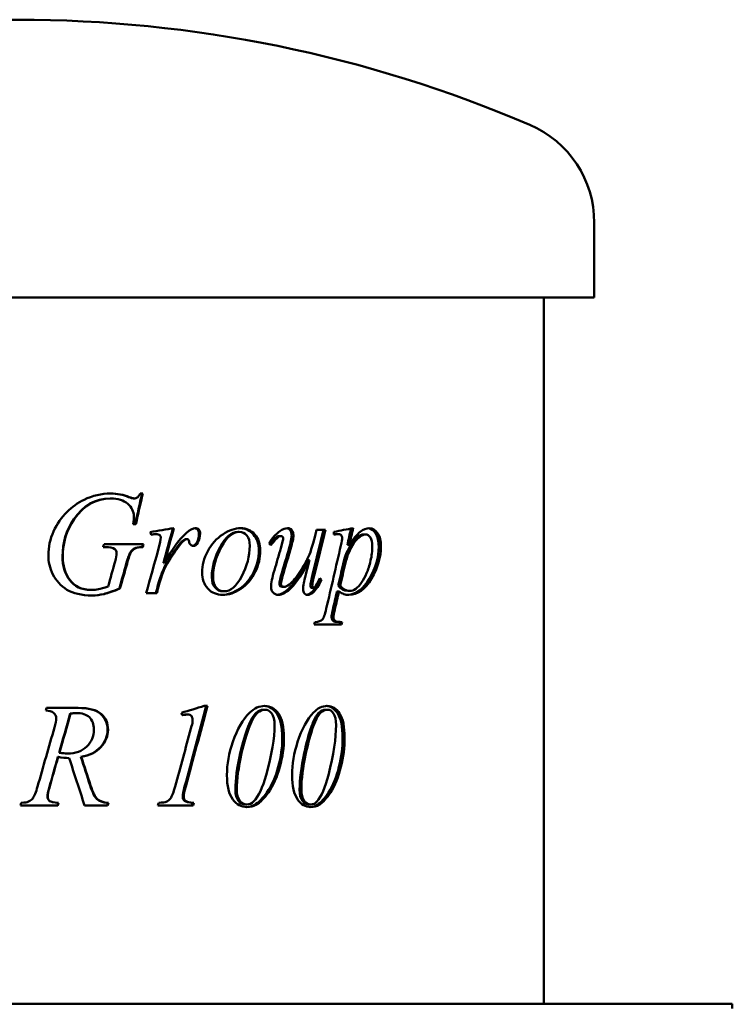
# Model space of a CAD drawing. Header units: millimetres. Extents: x 238 to 1022, y 218 to 673.
# Tile 4 of 4: x 803 to 1022, y 370 to 673. Entities that reach past the tile are written whole.
import ezdxf

# ---------------------------------------------------------------- set-up
doc = ezdxf.new("R2010")
doc.units = ezdxf.units.MM
doc.header["$LTSCALE"] = 3
doc.layers.add('Widoczne (ISO)', color=7, linetype='Continuous', lineweight=50)

msp = doc.modelspace()

# ---------------------------------------------------------------- linework, layer by layer
at = {"layer": 'Widoczne (ISO)'}
for p, q in [((979.93, 587.5), (979.93, 610.5)), ((979.93, 587.5), (624.93, 587.5)), ((964.43, 370), (964.43, 587.5)), ((830.86, 525.6), (831.04, 525.6)), ((836.55, 526.02), (836.76, 526.02)), ((838.05, 525.6), (838.27, 525.6)), ((840.94, 527.1), (840.16, 527.1)), ((837.98, 517.64), (838.77, 517.64)), ((897.17, 515.92), (894.42, 515.92)), ((844.81, 514.6), (845.07, 514.6)), ((854.28, 513.06), (854.61, 513.06)), ((870.17, 515.29), (870.59, 515.29)), ((883.05, 514.01), (883.55, 514.01)), ((899.77, 514.45), (899.77, 515.31)), ((900.59, 514.6), (901.19, 514.6)), ((908.89, 514.5), (909.55, 514.5)), ((828.75, 510.63), (829.35, 510.63)), ((841.18, 511.49), (828.99, 511.49)), ((840.73, 510.63), (840.97, 510.63)), ((851.97, 511.14), (852.28, 511.14)), ((857.52, 511.98), (857.87, 511.98)), ((903.93, 511.34), (904.56, 511.34)), ((891.72, 506.63), (892.27, 506.63)), ((847.27, 505.68), (847.55, 505.68)), ((846.66, 502.22), (846.94, 502.22)), ((895.37, 500.56), (895.95, 500.56)), ((825.02, 497.44), (825.16, 497.44)), ((833.71, 497.88), (833.91, 497.88)), ((845.65, 499.21), (845.92, 499.21)), ((883.87, 498.37), (884.38, 498.37)), ((892.89, 498.06), (893.45, 498.06)), ((901.12, 498.74), (901.74, 498.74)), ((841.96, 496.41), (845.24, 496.41)), ((865.63, 497), (866.03, 497)), ((892.81, 496.66), (893.37, 496.66)), ((900.72, 496.98), (901.33, 496.98)), ((904.02, 497.12), (904.65, 497.12)), ((893.73, 486.73), (902.14, 486.73)), ((901.7, 487.54), (902.32, 487.54)), ((821.08, 461.09), (811.33, 461.09)), ((860.85, 461.7), (859.87, 461.7)), ((818.61, 459.35), (818.71, 459.35)), ((820.26, 459.52), (820.37, 459.52)), ((854.47, 459.08), (854.79, 459.08)), ((878.09, 460.55), (878.56, 460.55)), ((897.17, 460.55), (897.76, 460.55)), ((814.78, 446.01), (814.86, 446.01)), ((815.17, 447.26), (815.25, 447.26)), ((817.64, 447.07), (817.74, 447.07)), ((821.88, 446.01), (822, 446.01)), ((812.11, 436.48), (812.17, 436.48)), ((803.27, 431.09), (814.73, 431.09)), ((812.23, 432.41), (812.29, 432.41)), ((814.88, 431.9), (814.95, 431.9)), ((823, 431.09), (830.1, 431.09)), ((830.17, 431.9), (830.34, 431.9)), ((845.52, 431.09), (856.39, 431.09)), ((856.26, 431.9), (856.6, 431.9)), ((872.53, 431.38), (872.96, 431.38)), ((875.28, 431.23), (875.73, 431.23)), ((892.06, 431.38), (892.62, 431.38)), ((894.59, 431.23), (895.17, 431.23)), ((1022.43, 370), (792.43, 370)), ((1022.43, 370), (1022.43, 368.5))]:
    msp.add_line(p, q, dxfattribs=at)
for centre, radius, start, end in [((802.43, 273), 400, 66.7905, 113.2095), ((947.15, 610.5), 32.78, 0, 66.7905)]:
    msp.add_arc(centre, radius, start, end, dxfattribs=at)
for points, knots in [([(811.85, 508.03), (811.85, 510.63), (812.39, 513.1), (813.47, 515.43), (814.56, 517.77), (815.92, 519.75), (817.54, 521.36), (819.17, 522.98), (820.93, 524.26), (822.83, 525.19)], [0, 0, 0, 0, 1, 1, 1, 2, 2, 2, 3, 3, 3, 3]), ([(838.17, 520.09), (838.17, 521.54), (837.55, 522.83), (836.28, 523.94), (835.02, 525.05), (833.28, 525.6), (831.04, 525.6)], [0, 0, 0, 0, 1, 1, 1, 2, 2, 2, 2]), ([(838.27, 525.6), (838.62, 525.6), (838.92, 525.69), (839.18, 525.86), (839.43, 526.03), (839.76, 526.45), (840.16, 527.1)], [0, 0, 0, 0, 1, 1, 1, 2, 2, 2, 2]), ([(856.93, 516.43), (857.3, 516.4), (857.6, 516.26), (857.83, 516.01), (858.1, 515.72), (858.23, 515.3), (858.23, 514.75)], [0.135, 0.135, 0.135, 0.135, 1, 1, 1, 2, 2, 2, 2]), ([(857.08, 516.44), (857.54, 516.44), (857.91, 516.3), (858.18, 516.01), (858.45, 515.72), (858.58, 515.3), (858.58, 514.75)], [0, 0, 0, 0, 1, 1, 1, 2, 2, 2, 2]), ([(859.18, 502.84), (859.18, 505.01), (859.76, 507.19), (860.93, 509.37), (862.1, 511.55), (863.65, 513.27), (865.56, 514.54), (867.48, 515.8), (869.32, 516.44), (871.08, 516.44)], [0, 0, 0, 0, 1, 1, 1, 2, 2, 2, 3, 3, 3, 3]), ([(870.87, 516.43), (872.54, 516.39), (873.9, 515.75), (874.97, 514.51), (876.09, 513.23), (876.64, 511.57), (876.64, 509.53)], [0.040046, 0.040046, 0.040046, 0.040046, 1, 1, 1, 2, 2, 2, 2]), ([(871.08, 516.44), (872.86, 516.44), (874.3, 515.8), (875.42, 514.51), (876.55, 513.23), (877.1, 511.57), (877.1, 509.53)], [0, 0, 0, 0, 1, 1, 1, 2, 2, 2, 2]), ([(885.29, 516.42), (885.69, 516.37), (886.03, 516.16), (886.3, 515.81), (886.61, 515.4), (886.77, 514.87), (886.77, 514.23)], [0.156124, 0.156124, 0.156124, 0.156124, 1, 1, 1, 2, 2, 2, 2]), ([(885.58, 516.44), (886.08, 516.44), (886.5, 516.23), (886.82, 515.81), (887.14, 515.4), (887.3, 514.87), (887.3, 514.23)], [0, 0, 0, 0, 1, 1, 1, 2, 2, 2, 2]), ([(904.56, 511.34), (905.8, 513.24), (906.9, 514.56), (907.85, 515.31), (908.81, 516.06), (909.78, 516.44), (910.76, 516.44)], [0, 0, 0, 0, 1, 1, 1, 2, 2, 2, 2]), ([(910.4, 516.42), (911.23, 516.32), (911.95, 515.81), (912.55, 514.88), (913.23, 513.84), (913.56, 512.49), (913.56, 510.83)], [0.105929, 0.105929, 0.105929, 0.105929, 1, 1, 1, 2, 2, 2, 2]), ([(910.76, 516.44), (911.73, 516.44), (912.56, 515.92), (913.24, 514.88), (913.92, 513.84), (914.25, 512.49), (914.25, 510.83)], [0, 0, 0, 0, 1, 1, 1, 2, 2, 2, 2]), ([(870.17, 515.29), (868.21, 515.29), (866.39, 513.73), (864.71, 510.63), (863.04, 507.52), (862.19, 504.44), (862.19, 501.39)], [0, 0, 0, 0, 1, 1, 1, 2, 2, 2, 2]), ([(870.59, 515.29), (868.62, 515.29), (866.79, 513.73), (865.1, 510.63), (863.41, 507.52), (862.56, 504.44), (862.56, 501.39)], [0, 0, 0, 0, 1, 1, 1, 2, 2, 2, 2]), ([(873.87, 511.05), (873.87, 512.42), (873.57, 513.47), (872.96, 514.2), (872.36, 514.92), (871.57, 515.29), (870.59, 515.29)], [0, 0, 0, 0, 1, 1, 1, 2, 2, 2, 2]), ([(883.05, 514.01), (882.73, 514.01), (882.41, 513.9), (882.09, 513.68), (881.79, 513.47), (881.13, 512.73), (880.1, 511.45)], [0, 0, 0, 0, 1, 1, 1, 1.943089, 1.943089, 1.943089, 1.943089]), ([(883.55, 514.01), (883.23, 514.01), (882.9, 513.9), (882.58, 513.68), (882.26, 513.46), (881.54, 512.64), (880.39, 511.22)], [0, 0, 0, 0, 1, 1, 1, 2, 2, 2, 2]), ([(884.16, 513.37), (884.16, 513.54), (884.1, 513.68), (883.97, 513.82), (883.85, 513.95), (883.71, 514.01), (883.55, 514.01)], [0, 0, 0, 0, 1, 1, 1, 2, 2, 2, 2]), ([(884.38, 498.37), (884.81, 498.37), (885.38, 498.62), (886.08, 499.1), (886.78, 499.58), (887.71, 500.66), (888.86, 502.34), (890, 504.03), (890.94, 505.6), (891.68, 507.08), (892.41, 508.55), (893.19, 510.88), (894, 514.09)], [0, 0, 0, 0, 1, 1, 1, 2, 2, 2, 3, 3, 3, 4, 4, 4, 4]), ([(902.3, 513.35), (902.3, 513.74), (902.21, 514.05), (902.03, 514.27), (901.85, 514.49), (901.57, 514.6), (901.19, 514.6)], [0, 0, 0, 0, 1, 1, 1, 2, 2, 2, 2]), ([(908.89, 514.5), (907.69, 514.5), (906.48, 513.59), (905.27, 511.77), (904.05, 509.95), (903.16, 507.81), (902.6, 505.36)], [0, 0, 0, 0, 1, 1, 1, 2, 2, 2, 2]), ([(909.55, 514.5), (908.34, 514.5), (907.12, 513.59), (905.9, 511.77), (904.69, 509.95), (903.78, 507.81), (903.22, 505.36)], [0, 0, 0, 0, 1, 1, 1, 2, 2, 2, 2]), ([(911.6, 510.85), (911.6, 512.03), (911.4, 512.93), (910.99, 513.56), (910.58, 514.19), (910.11, 514.5), (909.55, 514.5)], [0, 0, 0, 0, 1, 1, 1, 2, 2, 2, 2]), ([(840.73, 510.63), (839.62, 510.61), (838.82, 510.48), (838.32, 510.22), (837.82, 509.97), (837.39, 509.54), (837.03, 508.94)], [0, 0, 0, 0, 1, 1, 1, 2, 2, 2, 2]), ([(840.97, 510.63), (839.85, 510.61), (839.05, 510.48), (838.54, 510.22), (838.04, 509.97), (837.61, 509.54), (837.24, 508.94)], [0, 0, 0, 0, 1, 1, 1, 2, 2, 2, 2]), ([(856.44, 510.97), (856.11, 510.97), (855.84, 511.08), (855.62, 511.3), (855.39, 511.52), (855.25, 511.86), (855.19, 512.32)], [0, 0, 0, 0, 1, 1, 1, 2, 2, 2, 2]), ([(876.64, 509.53), (876.64, 507.3), (876.13, 505.11), (875.08, 502.95), (874.04, 500.78), (872.59, 499.06), (870.7, 497.8), (868.89, 496.58), (867.1, 495.94), (865.36, 495.9)], [0, 0, 0, 0, 1, 1, 1, 2, 2, 2, 2.964392, 2.964392, 2.964392, 2.964392]), ([(877.1, 509.53), (877.1, 507.3), (876.58, 505.11), (875.53, 502.95), (874.48, 500.78), (873.02, 499.06), (871.13, 497.8), (869.23, 496.53), (867.37, 495.9), (865.55, 495.9)], [0, 0, 0, 0, 1, 1, 1, 2, 2, 2, 3, 3, 3, 3]), ([(866.03, 497), (867.95, 497), (869.74, 498.55), (871.39, 501.63), (873.05, 504.72), (873.87, 507.86), (873.87, 511.05)], [0, 0, 0, 0, 1, 1, 1, 2, 2, 2, 2]), ([(913.56, 510.83), (913.56, 507.57), (912.62, 504.27), (910.68, 500.92), (908.82, 497.71), (906.62, 496.03), (904.06, 495.91)], [0, 0, 0, 0, 1, 1, 1, 1.960333, 1.960333, 1.960333, 1.960333]), ([(914.25, 510.83), (914.25, 507.57), (913.31, 504.27), (911.35, 500.92), (909.4, 497.57), (907.09, 495.9), (904.37, 495.9)], [0, 0, 0, 0, 1, 1, 1, 2, 2, 2, 2]), ([(904.65, 497.12), (905.26, 497.12), (905.87, 497.34), (906.49, 497.76), (907.1, 498.19), (907.7, 498.82), (908.28, 499.66), (908.86, 500.5), (909.38, 501.47), (909.84, 502.57), (910.3, 503.66), (910.71, 504.95), (911.06, 506.44), (911.42, 507.92), (911.6, 509.4), (911.6, 510.85)], [0, 0, 0, 0, 1, 1, 1, 2, 2, 2, 3, 3, 3, 4, 4, 4, 5, 5, 5, 5]), ([(825.21, 495.73), (822.09, 495.73), (819.54, 496.32), (817.59, 497.5), (815.64, 498.69), (814.19, 500.26), (813.25, 502.21), (812.32, 504.16), (811.85, 506.1), (811.85, 508.03)], [0, 0, 0, 0, 1, 1, 1, 2, 2, 2, 3, 3, 3, 3]), ([(816.21, 507.74), (816.21, 504.94), (816.93, 502.53), (818.37, 500.49), (819.81, 498.46), (822.03, 497.44), (825.02, 497.44)], [0, 0, 0, 0, 1, 1, 1, 2, 2, 2, 2]), ([(816.3, 507.74), (816.3, 504.94), (817.02, 502.53), (818.47, 500.49), (819.92, 498.46), (822.15, 497.44), (825.16, 497.44)], [0, 0, 0, 0, 1, 1, 1, 2, 2, 2, 2]), ([(891.72, 506.63), (889.57, 502.53), (887.73, 499.72), (886.24, 498.19), (884.86, 496.77), (883.56, 496.01), (882.37, 495.91)], [0, 0, 0, 0, 1, 1, 1, 1.930177, 1.930177, 1.930177, 1.930177]), ([(892.27, 506.63), (890.11, 502.53), (888.26, 499.72), (886.76, 498.19), (885.26, 496.66), (883.87, 495.9), (882.59, 495.9)], [0, 0, 0, 0, 1, 1, 1, 2, 2, 2, 2]), ([(865.55, 495.9), (863.69, 495.9), (862.15, 496.54), (860.96, 497.84), (859.78, 499.13), (859.18, 500.79), (859.18, 502.84)], [0, 0, 0, 0, 1, 1, 1, 2, 2, 2, 2]), ([(862.19, 501.39), (862.19, 499.98), (862.52, 498.9), (863.17, 498.14), (863.83, 497.38), (864.65, 497), (865.63, 497)], [0, 0, 0, 0, 1, 1, 1, 2, 2, 2, 2]), ([(862.56, 501.39), (862.56, 499.98), (862.89, 498.9), (863.55, 498.14), (864.21, 497.38), (865.03, 497), (866.03, 497)], [0, 0, 0, 0, 1, 1, 1, 2, 2, 2, 2]), ([(893.45, 498.06), (893.61, 498.06), (893.79, 498.16), (893.98, 498.37), (894.17, 498.59), (894.64, 499.49), (895.41, 501.07)], [0, 0, 0, 0, 1, 1, 1, 2, 2, 2, 2]), ([(833.71, 497.88), (831.74, 497.02), (830.14, 496.44), (828.92, 496.16), (827.72, 495.87), (826.46, 495.73), (825.13, 495.73)], [0, 0, 0, 0, 1, 1, 1, 1.983732, 1.983732, 1.983732, 1.983732]), ([(825.16, 497.44), (825.9, 497.44), (826.61, 497.51), (827.27, 497.64), (827.93, 497.77), (828.93, 498.06), (830.27, 498.5)], [0, 0, 0, 0, 1, 1, 1, 2, 2, 2, 2]), ([(833.91, 497.88), (831.92, 497.02), (830.31, 496.44), (829.08, 496.16), (827.86, 495.87), (826.57, 495.73), (825.21, 495.73)], [0, 0, 0, 0, 1, 1, 1, 2, 2, 2, 2]), ([(882.59, 495.9), (881.98, 495.9), (881.47, 496.13), (881.05, 496.6), (880.62, 497.06), (880.41, 497.66), (880.41, 498.37)], [0, 0, 0, 0, 1, 1, 1, 2, 2, 2, 2]), ([(882.97, 499.31), (882.97, 499.01), (883.05, 498.78), (883.21, 498.62), (883.37, 498.46), (883.59, 498.37), (883.87, 498.37)], [0, 0, 0, 0, 1, 1, 1, 2, 2, 2, 2]), ([(883.47, 499.31), (883.47, 499.01), (883.55, 498.78), (883.71, 498.62), (883.87, 498.46), (884.09, 498.37), (884.38, 498.37)], [0, 0, 0, 0, 1, 1, 1, 2, 2, 2, 2]), ([(891.66, 495.9), (891.25, 495.9), (890.92, 496.06), (890.66, 496.39), (890.41, 496.72), (890.28, 497.13), (890.28, 497.64)], [0, 0, 0, 0, 1, 1, 1, 2, 2, 2, 2]), ([(892.55, 498.77), (892.55, 498.52), (892.58, 498.34), (892.64, 498.23), (892.7, 498.11), (892.78, 498.06), (892.89, 498.06)], [0, 0, 0, 0, 1, 1, 1, 2, 2, 2, 2]), ([(893.11, 498.77), (893.11, 498.52), (893.14, 498.34), (893.2, 498.23), (893.26, 498.11), (893.34, 498.06), (893.45, 498.06)], [0, 0, 0, 0, 1, 1, 1, 2, 2, 2, 2]), ([(904.37, 495.9), (903.8, 495.9), (903.29, 495.98), (902.84, 496.13), (902.39, 496.29), (901.89, 496.57), (901.33, 496.98)], [0, 0, 0, 0, 1, 1, 1, 2, 2, 2, 2]), ([(893.92, 487.54), (895.05, 487.61), (895.81, 487.84), (896.2, 488.25), (896.59, 488.66), (897, 489.8), (897.42, 491.68)], [0, 0, 0, 0, 1, 1, 1, 2, 2, 2, 2]), ([(899.03, 489.09), (899.03, 488.76), (899.1, 488.48), (899.24, 488.25), (899.37, 488.02), (899.59, 487.85), (899.9, 487.72), (900.2, 487.6), (900.81, 487.54), (901.7, 487.54)], [0, 0, 0, 0, 1, 1, 1, 2, 2, 2, 3, 3, 3, 3]), ([(899.63, 489.09), (899.63, 488.76), (899.7, 488.48), (899.84, 488.25), (899.98, 488.02), (900.2, 487.85), (900.5, 487.72), (900.81, 487.6), (901.42, 487.54), (902.32, 487.54)], [0, 0, 0, 0, 1, 1, 1, 2, 2, 2, 3, 3, 3, 3]), ([(820.96, 461.09), (824.2, 461.09), (826.53, 460.47), (827.95, 459.24), (829.37, 458), (830.07, 456.37), (830.07, 454.35)], [0, 0, 0, 0, 1, 1, 1, 2, 2, 2, 2]), ([(821.08, 461.09), (824.34, 461.09), (826.68, 460.47), (828.1, 459.24), (829.53, 458), (830.24, 456.37), (830.24, 454.35)], [0, 0, 0, 0, 1, 1, 1, 2, 2, 2, 2]), ([(878.27, 461.69), (879.83, 461.63), (881.14, 460.84), (882.2, 459.33), (883.32, 457.76), (883.87, 455.27), (883.87, 451.87)], [0.045211, 0.045211, 0.045211, 0.045211, 1, 1, 1, 2, 2, 2, 2]), ([(878.51, 461.7), (880.19, 461.7), (881.58, 460.91), (882.7, 459.33), (883.82, 457.76), (884.38, 455.27), (884.38, 451.87)], [0, 0, 0, 0, 1, 1, 1, 2, 2, 2, 2]), ([(897.41, 461.69), (898.81, 461.6), (899.98, 460.81), (900.93, 459.33), (901.95, 457.76), (902.45, 455.27), (902.45, 451.87)], [0.061948, 0.061948, 0.061948, 0.061948, 1, 1, 1, 2, 2, 2, 2]), ([(897.72, 461.7), (899.25, 461.7), (900.52, 460.91), (901.54, 459.33), (902.57, 457.76), (903.07, 455.27), (903.07, 451.87)], [0, 0, 0, 0, 1, 1, 1, 2, 2, 2, 2]), ([(814.27, 457.88), (814.27, 458.55), (813.99, 459.12), (813.44, 459.59), (812.88, 460.07), (812.09, 460.29), (811.06, 460.28)], [0, 0, 0, 0, 1, 1, 1, 2, 2, 2, 2]), ([(825.84, 454.44), (825.84, 456.08), (825.39, 457.33), (824.48, 458.21), (823.57, 459.08), (822.21, 459.52), (820.37, 459.52)], [0, 0, 0, 0, 1, 1, 1, 2, 2, 2, 2]), ([(856.27, 457.41), (856.27, 457.93), (856.14, 458.34), (855.88, 458.64), (855.62, 458.93), (855.26, 459.08), (854.79, 459.08)], [0, 0, 0, 0, 1, 1, 1, 2, 2, 2, 2]), ([(878.09, 460.55), (877.34, 460.55), (876.58, 460.21), (875.8, 459.54), (875.02, 458.87), (874.21, 457.48), (873.37, 455.35), (872.53, 453.23), (871.72, 450.49), (870.95, 447.14)], [0, 0, 0, 0, 1, 1, 1, 2, 2, 2, 3, 3, 3, 3]), ([(878.56, 460.55), (877.81, 460.55), (877.04, 460.21), (876.25, 459.54), (875.47, 458.87), (874.66, 457.48), (873.81, 455.35), (872.97, 453.23), (872.15, 450.49), (871.37, 447.14)], [0, 0, 0, 0, 1, 1, 1, 2, 2, 2, 3, 3, 3, 3]), ([(881.51, 455.77), (881.51, 457.4), (881.21, 458.61), (880.63, 459.38), (880.04, 460.16), (879.35, 460.55), (878.56, 460.55)], [0, 0, 0, 0, 1, 1, 1, 2, 2, 2, 2]), ([(897.17, 460.55), (896.49, 460.55), (895.79, 460.21), (895.07, 459.54), (894.36, 458.87), (893.61, 457.48), (892.84, 455.35), (892.07, 453.23), (891.32, 450.49), (890.6, 447.14)], [0, 0, 0, 0, 1, 1, 1, 2, 2, 2, 3, 3, 3, 3]), ([(897.76, 460.55), (897.07, 460.55), (896.37, 460.21), (895.65, 459.54), (894.93, 458.87), (894.18, 457.48), (893.4, 455.35), (892.62, 453.23), (891.87, 450.49), (891.15, 447.14)], [0, 0, 0, 0, 1, 1, 1, 2, 2, 2, 3, 3, 3, 3]), ([(900.45, 455.77), (900.45, 457.4), (900.19, 458.61), (899.65, 459.38), (899.12, 460.16), (898.49, 460.55), (897.76, 460.55)], [0, 0, 0, 0, 1, 1, 1, 2, 2, 2, 2]), ([(817.74, 447.07), (820.24, 447.07), (822.22, 447.77), (823.67, 449.19), (825.12, 450.6), (825.84, 452.35), (825.84, 454.44)], [0, 0, 0, 0, 1, 1, 1, 2, 2, 2, 2]), ([(830.07, 454.35), (830.07, 452.42), (829.35, 450.65), (827.89, 449.05), (826.43, 447.45), (824.43, 446.44), (821.88, 446.01)], [0, 0, 0, 0, 1, 1, 1, 2, 2, 2, 2]), ([(830.24, 454.35), (830.24, 452.42), (829.51, 450.65), (828.04, 449.05), (826.58, 447.45), (824.56, 446.44), (822, 446.01)], [0, 0, 0, 0, 1, 1, 1, 2, 2, 2, 2]), ([(883.87, 451.87), (883.87, 448.95), (883.46, 445.96), (882.64, 442.92), (881.81, 439.89), (880.65, 437.25), (879.12, 435.03)], [0, 0, 0, 0, 1, 1, 1, 2, 2, 2, 2]), ([(884.38, 451.87), (884.38, 448.95), (883.97, 445.96), (883.14, 442.92), (882.31, 439.89), (881.13, 437.25), (879.59, 435.03)], [0, 0, 0, 0, 1, 1, 1, 2, 2, 2, 2]), ([(902.45, 451.87), (902.45, 448.95), (902.08, 445.96), (901.33, 442.92), (900.58, 439.89), (899.51, 437.25), (898.11, 435.03)], [0, 0, 0, 0, 1, 1, 1, 2, 2, 2, 2]), ([(903.07, 451.87), (903.07, 448.95), (902.7, 445.96), (901.94, 442.92), (901.19, 439.89), (900.12, 437.25), (898.71, 435.03)], [0, 0, 0, 0, 1, 1, 1, 2, 2, 2, 2]), ([(872.99, 430.57), (871.25, 430.57), (869.79, 431.36), (868.61, 432.94), (867.43, 434.51), (866.84, 437.01), (866.84, 440.42)], [0, 0, 0, 0, 1, 1, 1, 2, 2, 2, 2]), ([(892.64, 430.57), (891.04, 430.57), (889.68, 431.36), (888.59, 432.94), (887.49, 434.51), (886.94, 437.01), (886.94, 440.42)], [0, 0, 0, 0, 1, 1, 1, 2, 2, 2, 2]), ([(824.71, 437.21), (825.41, 435.06), (826.11, 433.65), (826.8, 433), (827.49, 432.34), (828.62, 431.98), (830.17, 431.9)], [0, 0, 0, 0, 1, 1, 1, 2, 2, 2, 2]), ([(824.84, 437.21), (825.56, 435.06), (826.26, 433.65), (826.95, 433), (827.65, 432.34), (828.78, 431.98), (830.34, 431.9)], [0, 0, 0, 0, 1, 1, 1, 2, 2, 2, 2]), ([(853.25, 433.73), (853.25, 433.19), (853.42, 432.78), (853.78, 432.48), (854.13, 432.19), (854.96, 431.99), (856.26, 431.9)], [0, 0, 0, 0, 1, 1, 1, 2, 2, 2, 2]), ([(853.56, 433.73), (853.56, 433.19), (853.74, 432.78), (854.1, 432.48), (854.45, 432.19), (855.29, 431.99), (856.6, 431.9)], [0, 0, 0, 0, 1, 1, 1, 2, 2, 2, 2]), ([(869.44, 435.96), (869.44, 434.43), (869.75, 433.28), (870.35, 432.52), (870.95, 431.76), (871.68, 431.38), (872.53, 431.38)], [0, 0, 0, 0, 1, 1, 1, 2, 2, 2, 2]), ([(869.86, 435.96), (869.86, 434.43), (870.16, 433.28), (870.77, 432.52), (871.38, 431.76), (872.11, 431.38), (872.96, 431.38)], [0, 0, 0, 0, 1, 1, 1, 2, 2, 2, 2]), ([(889.21, 435.96), (889.21, 434.43), (889.49, 433.28), (890.05, 432.52), (890.61, 431.76), (891.28, 431.38), (892.06, 431.38)], [0, 0, 0, 0, 1, 1, 1, 2, 2, 2, 2]), ([(889.75, 435.96), (889.75, 434.43), (890.03, 433.28), (890.59, 432.52), (891.15, 431.76), (891.83, 431.38), (892.62, 431.38)], [0, 0, 0, 0, 1, 1, 1, 2, 2, 2, 2])]:
    msp.add_open_spline(points, degree=3, knots=knots, dxfattribs=at)
for points in [[(830.86, 525.6), (826.32, 525.6), (822.58, 523.46), (819.68, 519.16)], [(831.04, 525.6), (826.47, 525.6), (822.71, 523.46), (819.79, 519.16)], [(822.83, 525.19), (825.45, 526.46), (828.19, 527.1), (831.04, 527.1)], [(830.95, 527.1), (833.01, 527.09), (834.88, 526.73), (836.55, 526.02)], [(831.04, 527.1), (833.15, 527.1), (835.05, 526.74), (836.76, 526.02)], [(836.55, 526.02), (837.23, 525.74), (837.73, 525.6), (838.05, 525.6)], [(836.76, 526.02), (837.45, 525.74), (837.95, 525.6), (838.27, 525.6)], [(840.7, 527.1), (839.99, 523.95), (839.27, 520.79), (838.55, 517.64)], [(840.94, 527.1), (840.22, 523.95), (839.5, 520.79), (838.77, 517.64)], [(819.68, 519.16), (817.37, 515.76), (816.21, 511.95), (816.21, 507.74)], [(819.79, 519.16), (817.46, 515.76), (816.3, 511.95), (816.3, 507.74)], [(837.98, 517.64), (838.11, 518.75), (838.17, 519.57), (838.17, 520.09)], [(843.22, 515.21), (845.67, 515.62), (848.09, 516.03), (850.51, 516.44)], [(850.19, 516.39), (849.22, 512.82), (848.25, 509.25), (847.27, 505.68)], [(850.51, 516.44), (849.52, 512.85), (848.54, 509.26), (847.55, 505.68)], [(854.31, 514.94), (855.45, 515.94), (856.38, 516.44), (857.08, 516.44)], [(879.79, 511.71), (880.85, 513.42), (881.96, 514.68), (883.13, 515.48)], [(883.13, 515.48), (884.02, 516.12), (884.84, 516.44), (885.58, 516.44)], [(896.58, 515.92), (895.49, 511.46), (894.4, 507), (893.29, 502.54)], [(897.17, 515.92), (896.07, 511.46), (894.97, 507), (893.86, 502.54)], [(894, 514.09), (894.14, 514.7), (894.28, 515.31), (894.42, 515.92)], [(899.77, 515.31), (901.78, 515.69), (903.76, 516.06), (905.7, 516.44)], [(905.03, 516.31), (904.67, 514.65), (904.3, 513), (903.93, 511.34)], [(905.7, 516.44), (905.32, 514.74), (904.94, 513.04), (904.56, 511.34)], [(843.51, 514.4), (843.41, 514.67), (843.32, 514.94), (843.22, 515.21)], [(844.81, 514.6), (844.56, 514.6), (844.12, 514.55), (843.49, 514.44)], [(845.07, 514.6), (844.79, 514.6), (844.27, 514.53), (843.51, 514.4)], [(846.16, 514.26), (845.87, 514.49), (845.51, 514.6), (845.07, 514.6)], [(845.78, 510.16), (846.24, 511.76), (846.46, 512.9), (846.46, 513.57)], [(846.46, 513.57), (846.46, 513.85), (846.36, 514.08), (846.16, 514.26)], [(847.55, 505.68), (850.06, 510.09), (852.31, 513.18), (854.31, 514.94)], [(853.62, 512.88), (853.25, 512.67), (852.7, 512.09), (851.97, 511.14)], [(853.93, 512.88), (853.56, 512.67), (853.01, 512.09), (852.28, 511.14)], [(854.28, 513.06), (854.04, 513.06), (853.82, 513), (853.62, 512.88)], [(854.61, 513.06), (854.36, 513.06), (854.14, 513), (853.93, 512.88)], [(855, 512.88), (854.89, 513), (854.76, 513.06), (854.61, 513.06)], [(855.19, 512.32), (855.16, 512.6), (855.09, 512.79), (855, 512.88)], [(858.23, 514.75), (858.23, 513.78), (858, 512.86), (857.52, 511.98)], [(858.58, 514.75), (858.58, 513.78), (858.34, 512.86), (857.87, 511.98)], [(883.44, 510.31), (883.93, 511.94), (884.16, 512.97), (884.16, 513.37)], [(886.77, 514.23), (886.77, 513.43), (886.48, 512.02), (885.9, 509.99)], [(887.3, 514.23), (887.3, 513.43), (887.01, 512.02), (886.42, 509.99)], [(900.59, 514.6), (900.37, 514.6), (900.1, 514.58), (899.77, 514.54)], [(901.19, 514.6), (900.86, 514.6), (900.38, 514.55), (899.77, 514.45)], [(901.89, 511.07), (902.16, 512.3), (902.3, 513.06), (902.3, 513.35)], [(828.75, 510.63), (828.83, 510.92), (828.91, 511.2), (828.99, 511.49)], [(832.32, 509.99), (831.71, 510.42), (830.72, 510.63), (829.35, 510.63)], [(832.87, 508.77), (832.87, 509.31), (832.69, 509.71), (832.32, 509.99)], [(840.94, 511.49), (840.87, 511.2), (840.8, 510.92), (840.73, 510.63)], [(841.18, 511.49), (841.11, 511.2), (841.04, 510.92), (840.97, 510.63)], [(841.96, 496.41), (843.24, 501), (844.51, 505.58), (845.78, 510.16)], [(851.97, 511.14), (850.81, 509.71), (849.55, 507.84), (848.18, 505.53)], [(852.28, 511.14), (851.11, 509.71), (849.84, 507.84), (848.46, 505.53)], [(857.52, 511.98), (857.23, 511.37), (856.82, 511.04), (856.28, 510.98)], [(857.87, 511.98), (857.54, 511.31), (857.07, 510.97), (856.44, 510.97)], [(880.39, 511.22), (880.19, 511.38), (879.99, 511.54), (879.79, 511.71)], [(881.44, 503.47), (882.11, 505.75), (882.78, 508.03), (883.44, 510.31)], [(885.9, 509.99), (885.21, 507.64), (884.52, 505.29), (883.83, 502.93)], [(886.42, 509.99), (885.73, 507.64), (885.03, 505.29), (884.33, 502.93)], [(897.42, 491.68), (898.93, 498.15), (900.42, 504.61), (901.89, 511.07)], [(832.41, 506.22), (832.72, 507.28), (832.87, 508.13), (832.87, 508.77)], [(837.03, 508.94), (836.79, 508.55), (836.4, 507.39), (835.86, 505.46)], [(837.24, 508.94), (837, 508.55), (836.61, 507.39), (836.07, 505.46)], [(890.53, 499.62), (890.74, 500.64), (891.32, 502.97), (892.27, 506.63)], [(830.27, 498.5), (830.98, 501.07), (831.7, 503.64), (832.41, 506.22)], [(835.86, 505.46), (835.14, 502.93), (834.43, 500.41), (833.71, 497.88)], [(836.07, 505.46), (835.35, 502.93), (834.63, 500.41), (833.91, 497.88)], [(848.18, 505.53), (847.59, 504.55), (847.08, 503.45), (846.66, 502.22)], [(848.46, 505.53), (847.87, 504.55), (847.36, 503.45), (846.94, 502.22)], [(880.41, 498.37), (880.41, 499.49), (880.76, 501.18), (881.44, 503.47)], [(902.6, 505.36), (902.11, 503.15), (901.62, 500.95), (901.12, 498.74)], [(903.22, 505.36), (902.73, 503.15), (902.23, 500.95), (901.74, 498.74)], [(846.66, 502.22), (846.07, 500.56), (845.73, 499.55), (845.65, 499.21)], [(846.94, 502.22), (846.34, 500.56), (846, 499.55), (845.92, 499.21)], [(883.83, 502.93), (883.25, 501.02), (882.97, 499.81), (882.97, 499.31)], [(884.33, 502.93), (883.76, 501.02), (883.47, 499.81), (883.47, 499.31)], [(893.29, 502.54), (892.8, 500.55), (892.55, 499.29), (892.55, 498.77)], [(895.37, 500.56), (894.55, 498.76), (893.69, 497.46), (892.81, 496.66)], [(893.86, 502.54), (893.36, 500.55), (893.11, 499.29), (893.11, 498.77)], [(895.95, 500.56), (895.12, 498.76), (894.26, 497.46), (893.37, 496.66)], [(895.23, 500.7), (895.27, 500.65), (895.32, 500.6), (895.37, 500.56)], [(895.41, 501.07), (895.59, 500.9), (895.77, 500.73), (895.95, 500.56)], [(845.65, 499.21), (845.43, 498.28), (845.2, 497.34), (844.97, 496.41)], [(845.92, 499.21), (845.69, 498.28), (845.46, 497.34), (845.24, 496.41)], [(890.28, 497.64), (890.28, 498.15), (890.37, 498.81), (890.53, 499.62)], [(901.12, 498.74), (901.84, 497.66), (902.81, 497.12), (904.02, 497.12)], [(901.74, 498.74), (902.46, 497.66), (903.44, 497.12), (904.65, 497.12)], [(892.81, 496.66), (892.33, 496.24), (891.86, 496), (891.4, 495.92)], [(893.37, 496.66), (892.79, 496.15), (892.22, 495.9), (891.66, 495.9)], [(900.72, 496.98), (900.29, 495.07), (899.86, 493.17), (899.42, 491.27)], [(901.33, 496.98), (900.9, 495.07), (900.46, 493.17), (900.03, 491.27)], [(899.42, 491.27), (899.16, 490.16), (899.03, 489.43), (899.03, 489.09)], [(900.03, 491.27), (899.76, 490.16), (899.63, 489.43), (899.63, 489.09)], [(893.73, 486.73), (893.79, 487), (893.86, 487.27), (893.92, 487.54)], [(901.7, 487.54), (901.64, 487.27), (901.59, 487), (901.53, 486.73)], [(902.32, 487.54), (902.26, 487.27), (902.2, 487), (902.14, 486.73)], [(811.06, 460.28), (811.15, 460.55), (811.24, 460.82), (811.33, 461.09)], [(852.82, 459.62), (855.19, 460.31), (857.54, 461), (859.87, 461.7)], [(860.49, 461.7), (858.29, 453.43), (856.06, 445.16), (853.82, 436.9)], [(860.85, 461.7), (858.63, 453.43), (856.4, 445.16), (854.14, 436.9)], [(873.89, 459.66), (875.28, 461.02), (876.83, 461.7), (878.51, 461.7)], [(893.47, 459.66), (894.75, 461.02), (896.17, 461.7), (897.72, 461.7)], [(811.14, 460.28), (811.11, 460.28), (811.09, 460.28), (811.06, 460.28)], [(813.73, 455.06), (814.09, 456.27), (814.27, 457.21), (814.27, 457.88)], [(818.61, 459.35), (817.47, 455.32), (816.32, 451.29), (815.17, 447.26)], [(818.71, 459.35), (817.56, 455.32), (816.4, 451.29), (815.25, 447.26)], [(820.26, 459.52), (819.79, 459.52), (819.24, 459.46), (818.61, 459.35)], [(820.37, 459.52), (819.9, 459.52), (819.35, 459.46), (818.71, 459.35)], [(853.1, 458.81), (853, 459.08), (852.91, 459.35), (852.82, 459.62)], [(854.47, 459.08), (854.16, 459.08), (853.7, 459.01), (853.07, 458.87)], [(854.79, 459.08), (854.44, 459.08), (853.87, 458.99), (853.1, 458.81)], [(868.61, 450.6), (870.01, 454.58), (871.78, 457.61), (873.89, 459.66)], [(888.59, 450.6), (889.89, 454.58), (891.52, 457.61), (893.47, 459.66)], [(808.54, 436.92), (810.27, 442.97), (812, 449.01), (813.73, 455.06)], [(855.74, 454.71), (856.04, 455.79), (856.2, 456.41), (856.23, 456.55)], [(856.23, 456.55), (856.26, 456.85), (856.27, 457.13), (856.27, 457.41)], [(878.9, 440.42), (880.65, 446.72), (881.51, 451.83), (881.51, 455.77)], [(898.08, 440.42), (899.67, 446.72), (900.45, 451.83), (900.45, 455.77)], [(850.88, 436.9), (852.51, 442.83), (854.13, 448.77), (855.74, 454.71)], [(866.84, 440.42), (866.84, 443.81), (867.43, 447.2), (868.61, 450.6)], [(886.94, 440.42), (886.94, 443.81), (887.49, 447.2), (888.59, 450.6)], [(814.78, 446.01), (813.89, 442.83), (813, 439.66), (812.11, 436.48)], [(814.86, 446.01), (813.96, 442.83), (813.06, 439.66), (812.17, 436.48)], [(818.25, 445.67), (817.16, 445.65), (816.03, 445.77), (814.86, 446.01)], [(815.17, 447.26), (816.11, 447.13), (816.93, 447.07), (817.64, 447.07)], [(815.25, 447.26), (816.19, 447.13), (817.02, 447.07), (817.74, 447.07)], [(818.15, 445.67), (818.1, 445.67), (818.05, 445.67), (818, 445.67)], [(823, 431.09), (821.42, 435.95), (819.83, 440.81), (818.25, 445.67)], [(821.88, 446.01), (822.82, 443.08), (823.77, 440.15), (824.71, 437.21)], [(822, 446.01), (822.95, 443.08), (823.9, 440.15), (824.84, 437.21)], [(870.95, 447.14), (869.95, 442.76), (869.44, 439.04), (869.44, 435.96)], [(871.37, 447.14), (870.37, 442.76), (869.86, 439.04), (869.86, 435.96)], [(890.6, 447.14), (889.67, 442.76), (889.21, 439.04), (889.21, 435.96)], [(891.15, 447.14), (890.22, 442.76), (889.75, 439.04), (889.75, 435.96)], [(875.03, 432.26), (876.55, 433.86), (877.84, 436.58), (878.9, 440.42)], [(894.52, 432.26), (895.92, 433.86), (897.1, 436.58), (898.08, 440.42)], [(807.05, 433.24), (807.52, 433.95), (808.02, 435.17), (808.54, 436.92)], [(849.45, 433.24), (849.92, 433.93), (850.4, 435.15), (850.88, 436.9)], [(853.82, 436.9), (853.44, 435.44), (853.25, 434.39), (853.25, 433.73)], [(854.14, 436.9), (853.76, 435.44), (853.56, 434.39), (853.56, 433.73)], [(812.11, 436.48), (811.77, 435.4), (811.6, 434.49), (811.6, 433.76)], [(811.6, 433.76), (811.6, 433.19), (811.81, 432.74), (812.23, 432.41)], [(812.17, 436.48), (811.82, 435.4), (811.65, 434.49), (811.65, 433.76)], [(811.65, 433.76), (811.65, 433.19), (811.86, 432.74), (812.29, 432.41)], [(879.12, 435.03), (877.9, 433.28), (876.63, 432.02), (875.28, 431.23)], [(879.59, 435.03), (878.37, 433.28), (877.09, 432.02), (875.73, 431.23)], [(898.11, 435.03), (897, 433.28), (895.83, 432.02), (894.59, 431.23)], [(898.71, 435.03), (897.59, 433.28), (896.41, 432.02), (895.17, 431.23)], [(803.27, 431.09), (803.36, 431.36), (803.44, 431.63), (803.52, 431.9)], [(803.52, 431.9), (804.6, 431.94), (805.33, 432.06), (805.73, 432.24)], [(805.73, 432.24), (806.33, 432.48), (806.77, 432.82), (807.05, 433.24)], [(812.23, 432.41), (812.55, 432.18), (813.44, 432.01), (814.88, 431.9)], [(812.29, 432.41), (812.61, 432.18), (813.5, 432.01), (814.95, 431.9)], [(814.88, 431.9), (814.8, 431.63), (814.73, 431.36), (814.66, 431.09)], [(814.95, 431.9), (814.88, 431.63), (814.81, 431.36), (814.73, 431.09)], [(830.17, 431.9), (830.09, 431.63), (830.01, 431.36), (829.93, 431.09)], [(830.34, 431.9), (830.26, 431.63), (830.18, 431.36), (830.1, 431.09)], [(845.52, 431.09), (845.62, 431.36), (845.72, 431.63), (845.83, 431.9)], [(845.83, 431.9), (846.99, 431.93), (847.76, 432.03), (848.14, 432.19)], [(848.14, 432.19), (848.72, 432.45), (849.15, 432.8), (849.45, 433.24)], [(856.26, 431.9), (856.19, 431.63), (856.13, 431.36), (856.06, 431.09)], [(856.6, 431.9), (856.53, 431.63), (856.46, 431.36), (856.39, 431.09)], [(875.28, 431.23), (874.55, 430.83), (873.72, 430.61), (872.78, 430.58)], [(872.96, 431.38), (873.77, 431.38), (874.46, 431.67), (875.03, 432.26)], [(875.73, 431.23), (874.94, 430.79), (874.03, 430.57), (872.99, 430.57)], [(894.59, 431.23), (893.95, 430.84), (893.21, 430.62), (892.38, 430.58)], [(892.62, 431.38), (893.36, 431.38), (894, 431.67), (894.52, 432.26)], [(895.17, 431.23), (894.44, 430.79), (893.6, 430.57), (892.64, 430.57)]]:
    msp.add_open_spline(points, degree=3, dxfattribs=at)

doc.saveas('drawing.dxf')
